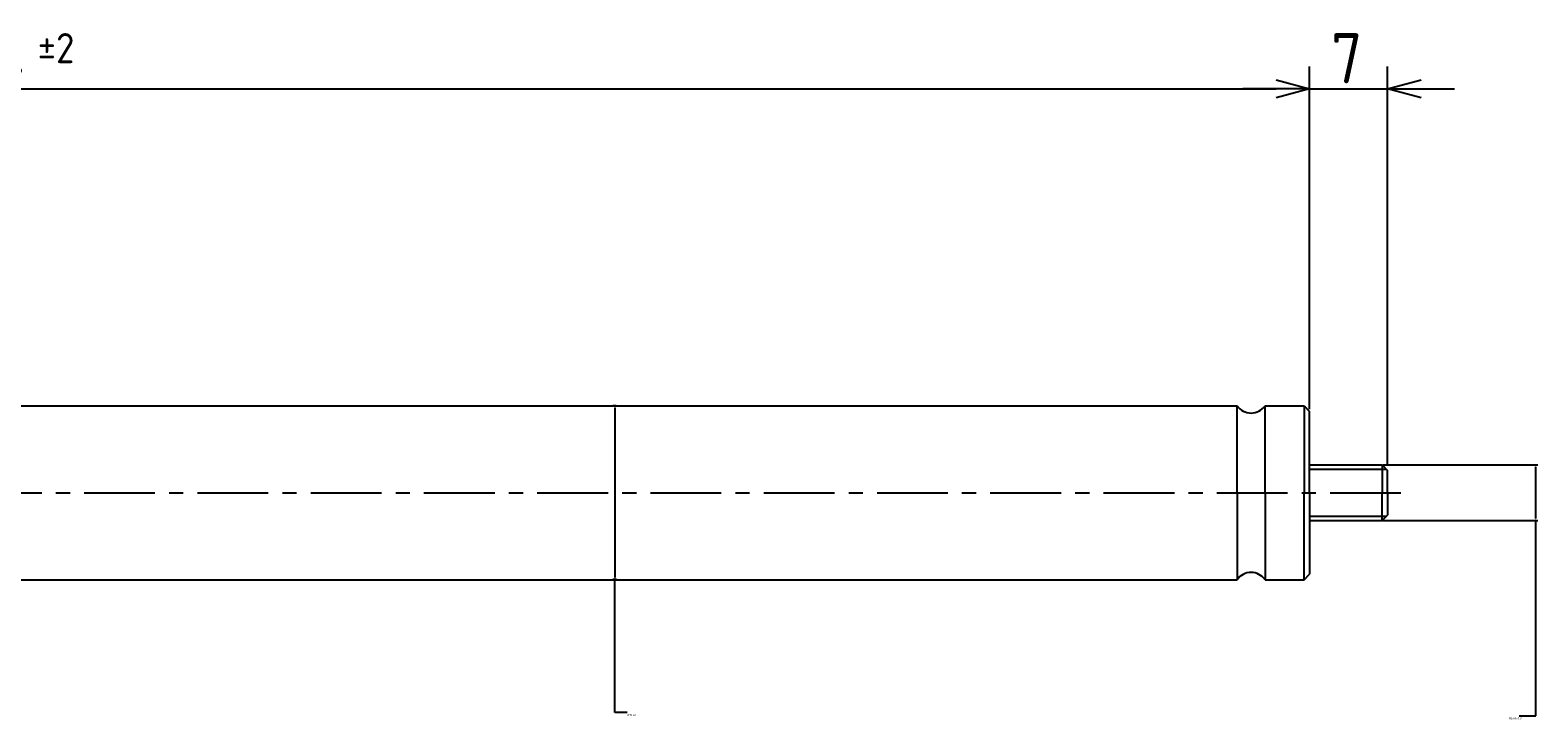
# Model space of a CAD drawing. Extents: x 40 to 313, y 127 to 190.
# Tile 3 of 3: x 178 to 313, y 128 to 190. Entities that reach past the tile are written whole.
import ezdxf

# ---------------------------------------------------------------- set-up
doc = ezdxf.new("R2010")
doc.units = 0
doc.header["$LTSCALE"] = 0.2
doc.linetypes.add('CENTER', pattern=[50.8, 31.75, -6.35, 6.35, -6.35])
doc.layers.get('0').update_dxf_attribs({"linetype": 'CONTINUOUS'})
doc.layers.get('DEFPOINTS').update_dxf_attribs({"linetype": 'CONTINUOUS'})
for name, color, linetype in [('18-0-CON', 3, 'CONTINUOUS'), ('18-2-CEN', 1, 'CENTER'), ('35-0-CON', 7, 'CONTINUOUS')]:
    doc.layers.add(name, color=color, linetype=linetype)
doc.styles.add('DIMENSION', font='isocp.shx', dxfattribs={"bigfont": 'bigfont.shx'})
doc.styles.get("Standard").update_dxf_attribs({"font": 'isocp.shx', "bigfont": 'bigfont.shx'})
doc.dimstyles.get("Standard").update_dxf_attribs({"dimtxt": 0.18, "dimasz": 0.18, "dimexe": 0.18, "dimexo": 0.0625, "dimgap": 0.09, "dimtad": 0, "dimtih": 1, "dimtoh": 1, "dimzin": 0, "dimcen": 0.09, "dimazin": 3, "dimtfac": 1, "dimtofl": 0, "dimtmove": 0, "dimatfit": 3})

# ---------------------------------------------------------------- blocks, each defined once
blk = doc.blocks.new('_OPEN30')
at = {"color": 0, "linetype": 'BYBLOCK'}
for p, q in [((-1, 0.268), (0, 0)), ((0, 0), (-1, -0.268)), ((0, 0), (-1, 0))]:
    blk.add_line(p, q, dxfattribs=at)
blk = doc.blocks.new('*U32')
at = {"layer": '18-0-CON', "color": 161, "style": 'DIMENSION'}
for s, height, p in [('234', 4.5, (168.66, 185.5)), ('±2', 2.7, (178.56, 187.3))]:
    blk.add_text(s, height=height, dxfattribs=at).set_placement(p)
blk = doc.blocks.new('*D31')
at = {"layer": '18-0-CON', "color": 161}
for p, q in [((58.66, 152.28), (58.66, 187)), ((292.66, 156.28), (292.66, 187)), ((61.66, 185), (289.66, 185))]:
    blk.add_line(p, q, dxfattribs=at)
at = {"layer": 'DEFPOINTS', "color": 0}
for p in [(292.66, 185), (292.66, 155.78), (58.66, 151.78)]:
    blk.add_point(p, dxfattribs=at)
at = {"layer": '18-0-CON'}
blk.add_blockref('*U32', (0, 0), dxfattribs=at)
at = {"layer": '18-0-CON', "color": 161, "xscale": 3.000000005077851, "yscale": 3.000000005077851, "zscale": 3.000000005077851, "rotation": 180}
blk.add_blockref('_OPEN30', (58.66, 185), dxfattribs=at)
at = {"layer": '18-0-CON', "color": 161, "xscale": 3.000000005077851, "yscale": 3.000000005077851, "zscale": 3.000000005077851}
blk.add_blockref('_OPEN30', (292.66, 185), dxfattribs=at)
blk = doc.blocks.new('*U34')
at = {"layer": '18-0-CON', "color": 161, "style": 'DIMENSION'}
blk.add_text('7', height=4.5, dxfattribs=at).set_placement((294.58, 185.5))
blk = doc.blocks.new('*D33')
at = {"layer": '18-0-CON', "color": 161}
for p, q in [((292.66, 156.48), (292.66, 187)), ((299.66, 151.28), (299.66, 187)), ((289.66, 185), (286.66, 185)), ((292.66, 185), (299.66, 185)), ((302.66, 185), (305.66, 185))]:
    blk.add_line(p, q, dxfattribs=at)
at = {"layer": 'DEFPOINTS', "color": 0}
for p in [(299.66, 185), (292.66, 155.98), (299.66, 150.78)]:
    blk.add_point(p, dxfattribs=at)
at = {"layer": '18-0-CON'}
blk.add_blockref('*U34', (0, 0), dxfattribs=at)
at = {"layer": '18-0-CON', "color": 161, "xscale": 3.000000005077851, "yscale": 3.000000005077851, "zscale": 3.000000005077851}
blk.add_blockref('_OPEN30', (292.66, 185), dxfattribs=at)
at = {"layer": '18-0-CON', "color": 161, "xscale": 3.000000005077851, "yscale": 3.000000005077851, "zscale": 3.000000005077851, "rotation": 180}
blk.add_blockref('_OPEN30', (299.66, 185), dxfattribs=at)
blk = doc.blocks.new('*D178')
at = {"layer": '18-0-CON', "color": 0}
for p, q in [((299.22, 151.28), (313.13, 151.28)), ((312.95, 146.46), (312.95, 151.1)), ((299.22, 146.28), (313.13, 146.28)), ((312.95, 128.78), (312.95, 146.28)), ((311.46, 128.78), (312.95, 128.78))]:
    blk.add_line(p, q, dxfattribs=at)
for points in [[(312.92, 151.1), (312.98, 151.1), (312.95, 151.28)], [(312.92, 146.46), (312.98, 146.46), (312.95, 146.28)]]:
    blk.add_solid(points, dxfattribs=at)
at = {"layer": 'DEFPOINTS', "color": 0}
for p in [(299.16, 151.28), (312.95, 151.28), (299.16, 146.28)]:
    blk.add_point(p, dxfattribs=at)
at = {"layer": '18-0-CON', "color": 0}
blk.add_text('M5.00x0.8', height=0.18, dxfattribs=at).set_placement((310.52, 128.46))
blk = doc.blocks.new('*D179')
at = {"layer": '18-0-CON', "color": 0}
for p, q in [((230.46, 156.58), (230.17, 156.58)), ((230.35, 156.4), (230.35, 141.16)), ((230.49, 140.98), (230.17, 140.98)), ((230.35, 129.06), (230.35, 140.98)), ((231.43, 129.06), (230.35, 129.06))]:
    blk.add_line(p, q, dxfattribs=at)
for points in [[(230.32, 156.4), (230.38, 156.4), (230.35, 156.58)], [(230.32, 141.16), (230.38, 141.16), (230.35, 140.98)]]:
    blk.add_solid(points, dxfattribs=at)
at = {"layer": 'DEFPOINTS', "color": 0}
for p in [(230.52, 156.58), (230.35, 140.98), (230.55, 140.98)]:
    blk.add_point(p, dxfattribs=at)
at = {"layer": '18-0-CON', "color": 0}
blk.add_text('%%c15.60', height=0.18, dxfattribs=at).set_placement((231.47, 128.74))

msp = doc.modelspace()

# ---------------------------------------------------------------- linework, layer by layer
at = {"layer": '18-0-CON'}
for p, q in [((292.659, 150.875), (299.559, 150.875)), ((292.659, 146.675), (299.559, 146.675))]:
    msp.add_line(p, q, dxfattribs=at)
at = {"layer": '18-2-CEN'}
msp.add_line((50.659, 148.775), (301.507, 148.775), dxfattribs=at)
at = {"layer": '35-0-CON'}
for p, q in [((175.159, 156.575), (286.159, 156.575)), ((286.159, 148.775), (286.159, 156.575)), ((288.659, 148.775), (288.659, 156.575)), ((288.659, 156.575), (292.159, 156.575)), ((292.159, 156.575), (292.659, 156.075)), ((292.159, 156.575), (292.159, 148.775)), ((292.659, 148.775), (292.659, 156.075)), ((292.659, 151.275), (299.159, 151.275)), ((299.159, 151.275), (299.659, 150.775)), ((299.159, 151.275), (299.159, 148.775)), ((299.659, 148.775), (299.659, 150.775)), ((286.159, 148.775), (286.159, 140.975)), ((288.659, 148.775), (288.659, 140.975)), ((292.159, 140.975), (292.159, 148.775)), ((292.659, 148.775), (292.659, 141.475)), ((299.159, 146.275), (299.159, 148.775)), ((299.659, 148.775), (299.659, 146.775)), ((292.659, 146.275), (299.159, 146.275)), ((299.159, 146.275), (299.659, 146.775)), ((175.159, 140.975), (286.159, 140.975)), ((288.659, 140.975), (292.159, 140.975)), ((292.159, 140.975), (292.659, 141.475))]:
    msp.add_line(p, q, dxfattribs=at)
for centre, start, end in [((287.409, 157.452), 215.05114, 324.94886), ((287.409, 140.098), 35.05114, 144.94886)]:
    msp.add_arc(centre, 1.527, start, end, dxfattribs=at)

# ---------------------------------------------------------------- dimensions: what is measured, and where the dimension line sits
at = {"layer": '18-0-CON'}
for base, p1, p2, override, picture, middle in [((292.659, 185), (58.659, 151.775), (292.659, 155.775), {"dimscale": 1, "dimgap": 0.5, "dimtol": 1, "dimlim": 0, "dimtp": 2, "dimtm": 2, "dimtolj": 2}, '*D31', (175.659, 187.75)), ((299.659, 185), (292.659, 155.975), (299.659, 150.775), {"dimscale": 1}, '*D33', (296.159, 187.75))]:
    dim = msp.add_linear_dim(base=base, p1=p1, p2=p2, dimstyle='Standard', override=override, dxfattribs=at)
    dim.commit()
    dim.dimension.update_dxf_attribs({"geometry": picture, "text_midpoint": middle})
for base, p1, p2, override, picture, middle in [((230.352, 140.975), (230.519, 156.575), (230.554, 140.975), {"dimscale": 1, "dimpost": '%%c<>', "dimtmove": 1}, '*D179', (231.831, 129.059)), ((312.953, 151.275), (299.159, 146.275), (299.159, 151.275), {"dimscale": 1, "dimpost": 'M<>x0.8', "dimtmove": 1}, '*D178', (310.885, 128.781))]:
    dim = msp.add_linear_dim(base=base, p1=p1, p2=p2, angle=90, dimstyle='Standard', override=override, dxfattribs=at)
    dim.commit()
    dim.dimension.update_dxf_attribs({"geometry": picture, "text_midpoint": middle, "dimtype": 128})

doc.saveas('drawing.dxf')
